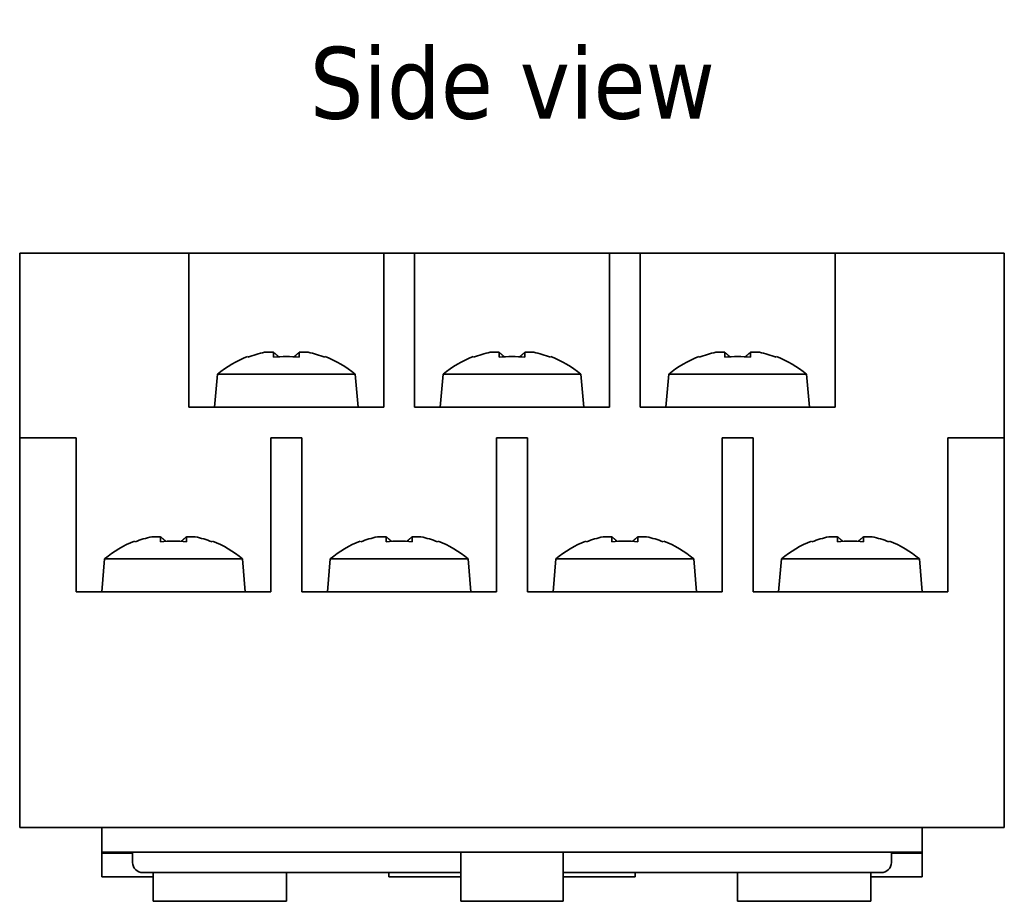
# Model space of a CAD drawing. Header units: millimetres. Extents: x 31 to 174, y 84 to 189.
# Tile 6 of 6: x 126 to 174, y 84 to 127. Entities that reach past the tile are written whole.
import ezdxf

# ---------------------------------------------------------------- set-up
doc = ezdxf.new("R2010")
doc.units = ezdxf.units.MM
doc.layers.add('Symbol (ISO)', color=7, linetype='Continuous', lineweight=25)
doc.layers.add('Visible (ISO)', color=7, linetype='Continuous', lineweight=35)
doc.styles.add('Label Text (ISO)', font='TAHOMA.TTF')

msp = doc.modelspace()

# ---------------------------------------------------------------- linework, layer by layer
at = {"layer": 'Visible (ISO)'}
for p, q in [((125.873, 115.169), (125.873, 113.169)), ((134.123, 115.169), (125.873, 115.169)), ((134.123, 115.169), (143.623, 115.169)), ((134.123, 113.169), (134.123, 115.169)), ((145.123, 115.169), (143.623, 115.169)), ((143.623, 115.169), (143.623, 113.169)), ((145.123, 115.169), (154.623, 115.169)), ((145.123, 113.169), (145.123, 115.169)), ((156.123, 115.169), (154.623, 115.169)), ((154.623, 115.169), (154.623, 113.169)), ((156.123, 115.169), (165.623, 115.169)), ((156.123, 113.169), (156.123, 115.169)), ((173.873, 115.169), (165.623, 115.169)), ((165.623, 115.169), (165.623, 113.169)), ((173.873, 113.169), (173.873, 115.169)), ((125.873, 106.169), (125.873, 113.169)), ((134.123, 107.669), (134.123, 113.169)), ((143.623, 113.169), (143.623, 107.669)), ((145.123, 107.669), (145.123, 113.169)), ((154.623, 113.169), (154.623, 107.669)), ((156.123, 107.669), (156.123, 113.169)), ((165.623, 113.169), (165.623, 107.669)), ((173.873, 106.169), (173.873, 113.169)), ((136.997, 110.101), (136.978, 110.134)), ((138.245, 110.101), (138.245, 110.342)), ((139.502, 110.342), (139.502, 110.101)), ((140.768, 110.134), (140.749, 110.101)), ((147.997, 110.101), (147.978, 110.134)), ((149.245, 110.101), (149.245, 110.342)), ((150.502, 110.342), (150.502, 110.101)), ((151.768, 110.134), (151.749, 110.101)), ((158.997, 110.101), (158.978, 110.134)), ((160.245, 110.101), (160.245, 110.342)), ((161.502, 110.342), (161.502, 110.101)), ((162.768, 110.134), (162.749, 110.101)), ((135.513, 109.269), (135.373, 107.669)), ((135.513, 109.269), (142.233, 109.269)), ((142.233, 109.269), (142.373, 107.669)), ((146.513, 109.269), (146.373, 107.669)), ((146.513, 109.269), (153.233, 109.269)), ((153.233, 109.269), (153.373, 107.669)), ((157.513, 109.269), (157.373, 107.669)), ((157.513, 109.269), (164.233, 109.269)), ((164.233, 109.269), (164.373, 107.669)), ((143.623, 107.669), (134.123, 107.669)), ((154.623, 107.669), (145.123, 107.669)), ((165.623, 107.669), (156.123, 107.669)), ((125.873, 106.169), (125.873, 104.169)), ((128.623, 106.169), (125.873, 106.169)), ((128.623, 104.169), (128.623, 106.169)), ((138.123, 106.169), (138.123, 104.169)), ((139.623, 106.169), (138.123, 106.169)), ((139.623, 104.169), (139.623, 106.169)), ((149.123, 106.169), (149.123, 104.169)), ((150.623, 106.169), (149.123, 106.169)), ((150.623, 104.169), (150.623, 106.169)), ((160.123, 106.169), (160.123, 104.169)), ((161.623, 106.169), (160.123, 106.169)), ((161.623, 104.169), (161.623, 106.169)), ((173.873, 106.169), (171.123, 106.169)), ((171.123, 106.169), (171.123, 104.169)), ((173.873, 104.169), (173.873, 106.169)), ((125.873, 87.169), (125.873, 104.169)), ((128.623, 98.669), (128.623, 104.169)), ((138.123, 104.169), (138.123, 98.669)), ((139.623, 98.669), (139.623, 104.169)), ((149.123, 104.169), (149.123, 98.669)), ((150.623, 98.669), (150.623, 104.169)), ((160.123, 104.169), (160.123, 98.669)), ((161.623, 98.669), (161.623, 104.169)), ((171.123, 104.169), (171.123, 98.669)), ((173.873, 87.169), (173.873, 104.169)), ((132.745, 101.101), (132.745, 101.342)), ((134.002, 101.342), (134.002, 101.101)), ((143.745, 101.101), (143.745, 101.342)), ((145.002, 101.342), (145.002, 101.101)), ((154.745, 101.101), (154.745, 101.342)), ((156.002, 101.342), (156.002, 101.101)), ((165.745, 101.101), (165.745, 101.342)), ((167.002, 101.342), (167.002, 101.101)), ((131.497, 101.101), (131.478, 101.134)), ((135.268, 101.134), (135.249, 101.101)), ((142.497, 101.101), (142.478, 101.134)), ((146.268, 101.134), (146.249, 101.101)), ((153.497, 101.101), (153.478, 101.134)), ((157.268, 101.134), (157.249, 101.101)), ((164.497, 101.101), (164.478, 101.134)), ((168.268, 101.134), (168.249, 101.101)), ((130.013, 100.269), (129.873, 98.669)), ((130.013, 100.269), (136.733, 100.269)), ((136.733, 100.269), (136.873, 98.669)), ((141.013, 100.269), (140.873, 98.669)), ((141.013, 100.269), (147.733, 100.269)), ((147.733, 100.269), (147.873, 98.669)), ((152.013, 100.269), (151.873, 98.669)), ((152.013, 100.269), (158.733, 100.269)), ((158.733, 100.269), (158.873, 98.669)), ((163.013, 100.269), (162.873, 98.669)), ((163.013, 100.269), (169.733, 100.269)), ((169.733, 100.269), (169.873, 98.669)), ((138.123, 98.669), (128.623, 98.669)), ((149.123, 98.669), (139.623, 98.669)), ((160.123, 98.669), (150.623, 98.669)), ((171.123, 98.669), (161.623, 98.669)), ((173.873, 87.169), (125.873, 87.169)), ((129.873, 87.169), (129.873, 85.969)), ((169.873, 85.969), (169.873, 87.169)), ((169.873, 85.969), (129.873, 85.969)), ((129.873, 85.969), (129.873, 85.918)), ((131.374, 85.969), (131.374, 85.469)), ((147.373, 85.969), (147.373, 84.769)), ((152.373, 84.769), (152.373, 85.969)), ((168.372, 85.469), (168.372, 85.969)), ((169.873, 85.918), (169.873, 85.969)), ((131.374, 85.918), (129.873, 85.918)), ((129.873, 85.918), (129.873, 84.769)), ((169.873, 85.918), (168.372, 85.918)), ((169.873, 84.769), (169.873, 85.918)), ((131.874, 84.969), (147.373, 84.969)), ((132.373, 84.969), (132.373, 84.769)), ((138.873, 84.769), (138.873, 84.969)), ((143.873, 84.969), (143.873, 84.769)), ((152.373, 84.969), (167.872, 84.969)), ((155.873, 84.769), (155.873, 84.969)), ((160.873, 84.969), (160.873, 84.769)), ((167.373, 84.769), (167.373, 84.969)), ((132.373, 84.769), (129.873, 84.769)), ((132.373, 83.569), (132.373, 84.769)), ((138.873, 84.769), (138.873, 83.569)), ((147.373, 84.769), (143.873, 84.769)), ((147.373, 83.569), (147.373, 84.769)), ((152.373, 84.769), (152.373, 83.569)), ((155.873, 84.769), (152.373, 84.769)), ((160.873, 83.569), (160.873, 84.769)), ((167.373, 84.769), (167.373, 83.569)), ((169.873, 84.769), (167.373, 84.769)), ((138.873, 83.569), (132.373, 83.569)), ((152.373, 83.569), (147.373, 83.569)), ((167.373, 83.569), (160.873, 83.569))]:
    msp.add_line(p, q, dxfattribs=at)
at = {"layer": 'Visible (ISO)', "flags": 128}
for points in [[(138.245, 110.342), (138.255, 110.333), (138.266, 110.324), (138.277, 110.315), (138.288, 110.306), (138.299, 110.297), (138.309, 110.287), (138.32, 110.278), (138.331, 110.269), (138.342, 110.26), (138.353, 110.251), (138.363, 110.242), (138.374, 110.233), (138.385, 110.223), (138.396, 110.214), (138.407, 110.205), (138.417, 110.196), (138.428, 110.187), (138.439, 110.178), (138.45, 110.168), (138.461, 110.159), (138.472, 110.15), (138.482, 110.141), (138.493, 110.132), (138.504, 110.123)], [(139.502, 110.342), (139.491, 110.333), (139.48, 110.324), (139.469, 110.315), (139.458, 110.306), (139.448, 110.297), (139.437, 110.287), (139.426, 110.278), (139.415, 110.269), (139.404, 110.26), (139.394, 110.251), (139.383, 110.242), (139.372, 110.233), (139.361, 110.223), (139.35, 110.214), (139.34, 110.205), (139.329, 110.196), (139.318, 110.187), (139.307, 110.178), (139.296, 110.168), (139.286, 110.159), (139.275, 110.15), (139.264, 110.141), (139.253, 110.132), (139.242, 110.123)], [(149.245, 110.342), (149.255, 110.333), (149.266, 110.324), (149.277, 110.315), (149.288, 110.306), (149.299, 110.297), (149.309, 110.287), (149.32, 110.278), (149.331, 110.269), (149.342, 110.26), (149.353, 110.251), (149.363, 110.242), (149.374, 110.233), (149.385, 110.223), (149.396, 110.214), (149.407, 110.205), (149.417, 110.196), (149.428, 110.187), (149.439, 110.178), (149.45, 110.168), (149.461, 110.159), (149.472, 110.15), (149.482, 110.141), (149.493, 110.132), (149.504, 110.123)], [(150.502, 110.342), (150.491, 110.333), (150.48, 110.324), (150.469, 110.315), (150.458, 110.306), (150.448, 110.297), (150.437, 110.287), (150.426, 110.278), (150.415, 110.269), (150.404, 110.26), (150.394, 110.251), (150.383, 110.242), (150.372, 110.233), (150.361, 110.223), (150.35, 110.214), (150.34, 110.205), (150.329, 110.196), (150.318, 110.187), (150.307, 110.178), (150.296, 110.168), (150.286, 110.159), (150.275, 110.15), (150.264, 110.141), (150.253, 110.132), (150.242, 110.123)], [(160.245, 110.342), (160.255, 110.333), (160.266, 110.324), (160.277, 110.315), (160.288, 110.306), (160.299, 110.297), (160.309, 110.287), (160.32, 110.278), (160.331, 110.269), (160.342, 110.26), (160.353, 110.251), (160.363, 110.242), (160.374, 110.233), (160.385, 110.223), (160.396, 110.214), (160.407, 110.205), (160.417, 110.196), (160.428, 110.187), (160.439, 110.178), (160.45, 110.168), (160.461, 110.159), (160.472, 110.15), (160.482, 110.141), (160.493, 110.132), (160.504, 110.123)], [(161.502, 110.342), (161.491, 110.333), (161.48, 110.324), (161.469, 110.315), (161.458, 110.306), (161.448, 110.297), (161.437, 110.287), (161.426, 110.278), (161.415, 110.269), (161.404, 110.26), (161.394, 110.251), (161.383, 110.242), (161.372, 110.233), (161.361, 110.223), (161.35, 110.214), (161.34, 110.205), (161.329, 110.196), (161.318, 110.187), (161.307, 110.178), (161.296, 110.168), (161.286, 110.159), (161.275, 110.15), (161.264, 110.141), (161.253, 110.132), (161.242, 110.123)], [(132.745, 101.342), (132.755, 101.333), (132.766, 101.324), (132.777, 101.315), (132.788, 101.306), (132.799, 101.297), (132.809, 101.287), (132.82, 101.278), (132.831, 101.269), (132.842, 101.26), (132.853, 101.251), (132.863, 101.242), (132.874, 101.233), (132.885, 101.223), (132.896, 101.214), (132.907, 101.205), (132.917, 101.196), (132.928, 101.187), (132.939, 101.178), (132.95, 101.168), (132.961, 101.159), (132.972, 101.15), (132.982, 101.141), (132.993, 101.132), (133.004, 101.123)], [(134.002, 101.342), (133.991, 101.333), (133.98, 101.324), (133.969, 101.315), (133.958, 101.306), (133.948, 101.297), (133.937, 101.287), (133.926, 101.278), (133.915, 101.269), (133.904, 101.26), (133.894, 101.251), (133.883, 101.242), (133.872, 101.233), (133.861, 101.223), (133.85, 101.214), (133.84, 101.205), (133.829, 101.196), (133.818, 101.187), (133.807, 101.178), (133.796, 101.168), (133.786, 101.159), (133.775, 101.15), (133.764, 101.141), (133.753, 101.132), (133.742, 101.123)], [(143.745, 101.342), (143.755, 101.333), (143.766, 101.324), (143.777, 101.315), (143.788, 101.306), (143.799, 101.297), (143.809, 101.287), (143.82, 101.278), (143.831, 101.269), (143.842, 101.26), (143.853, 101.251), (143.863, 101.242), (143.874, 101.233), (143.885, 101.223), (143.896, 101.214), (143.907, 101.205), (143.917, 101.196), (143.928, 101.187), (143.939, 101.178), (143.95, 101.168), (143.961, 101.159), (143.972, 101.15), (143.982, 101.141), (143.993, 101.132), (144.004, 101.123)], [(145.002, 101.342), (144.991, 101.333), (144.98, 101.324), (144.969, 101.315), (144.958, 101.306), (144.948, 101.297), (144.937, 101.287), (144.926, 101.278), (144.915, 101.269), (144.904, 101.26), (144.894, 101.251), (144.883, 101.242), (144.872, 101.233), (144.861, 101.223), (144.85, 101.214), (144.84, 101.205), (144.829, 101.196), (144.818, 101.187), (144.807, 101.178), (144.796, 101.168), (144.786, 101.159), (144.775, 101.15), (144.764, 101.141), (144.753, 101.132), (144.742, 101.123)], [(154.745, 101.342), (154.755, 101.333), (154.766, 101.324), (154.777, 101.315), (154.788, 101.306), (154.799, 101.297), (154.809, 101.287), (154.82, 101.278), (154.831, 101.269), (154.842, 101.26), (154.853, 101.251), (154.863, 101.242), (154.874, 101.233), (154.885, 101.223), (154.896, 101.214), (154.907, 101.205), (154.917, 101.196), (154.928, 101.187), (154.939, 101.178), (154.95, 101.168), (154.961, 101.159), (154.972, 101.15), (154.982, 101.141), (154.993, 101.132), (155.004, 101.123)], [(156.002, 101.342), (155.991, 101.333), (155.98, 101.324), (155.969, 101.315), (155.958, 101.306), (155.948, 101.297), (155.937, 101.287), (155.926, 101.278), (155.915, 101.269), (155.904, 101.26), (155.894, 101.251), (155.883, 101.242), (155.872, 101.233), (155.861, 101.223), (155.85, 101.214), (155.84, 101.205), (155.829, 101.196), (155.818, 101.187), (155.807, 101.178), (155.796, 101.168), (155.786, 101.159), (155.775, 101.15), (155.764, 101.141), (155.753, 101.132), (155.742, 101.123)], [(165.745, 101.342), (165.755, 101.333), (165.766, 101.324), (165.777, 101.315), (165.788, 101.306), (165.799, 101.297), (165.809, 101.287), (165.82, 101.278), (165.831, 101.269), (165.842, 101.26), (165.853, 101.251), (165.863, 101.242), (165.874, 101.233), (165.885, 101.223), (165.896, 101.214), (165.907, 101.205), (165.917, 101.196), (165.928, 101.187), (165.939, 101.178), (165.95, 101.168), (165.961, 101.159), (165.972, 101.15), (165.982, 101.141), (165.993, 101.132), (166.004, 101.123)], [(167.002, 101.342), (166.991, 101.333), (166.98, 101.324), (166.969, 101.315), (166.958, 101.306), (166.948, 101.297), (166.937, 101.287), (166.926, 101.278), (166.915, 101.269), (166.904, 101.26), (166.894, 101.251), (166.883, 101.242), (166.872, 101.233), (166.861, 101.223), (166.85, 101.214), (166.84, 101.205), (166.829, 101.196), (166.818, 101.187), (166.807, 101.178), (166.796, 101.168), (166.786, 101.159), (166.775, 101.15), (166.764, 101.141), (166.753, 101.132), (166.742, 101.123)]]:
    msp.add_lwpolyline(points, dxfattribs=at)
at = {"layer": 'Visible (ISO)'}
for centre, radius, start, end in [((138.873, 105.252), 5.237, 111.2165, 129.9112), ((138.873, 105.252), 5.199, 101.7522, 111.1522), ((138.873, 105.252), 5.199, 68.8478, 78.2478), ((138.873, 105.252), 5.237, 50.0888, 68.7835), ((149.873, 105.252), 5.237, 111.2165, 129.9112), ((149.873, 105.252), 5.199, 101.7522, 111.1522), ((149.873, 105.252), 5.199, 68.8478, 78.2478), ((149.873, 105.252), 5.237, 50.0888, 68.7835), ((160.873, 105.252), 5.237, 111.2165, 129.9112), ((160.873, 105.252), 5.199, 101.7522, 111.1522), ((160.873, 105.252), 5.199, 68.8478, 78.2478), ((160.873, 105.252), 5.237, 50.0888, 68.7835), ((133.373, 96.252), 5.199, 101.7522, 111.1522), ((133.373, 96.252), 5.199, 68.8478, 78.2478), ((144.373, 96.252), 5.199, 101.7522, 111.1522), ((144.373, 96.252), 5.199, 68.8478, 78.2478), ((155.373, 96.252), 5.199, 101.7522, 111.1522), ((155.373, 96.252), 5.199, 68.8478, 78.2478), ((166.373, 96.252), 5.199, 101.7522, 111.1522), ((166.373, 96.252), 5.199, 68.8478, 78.2478), ((133.373, 96.252), 5.237, 111.2165, 129.9112), ((133.373, 96.252), 5.237, 50.0888, 68.7835), ((144.373, 96.252), 5.237, 111.2165, 129.9112), ((144.373, 96.252), 5.237, 50.0888, 68.7835), ((155.373, 96.252), 5.237, 111.2165, 129.9112), ((155.373, 96.252), 5.237, 50.0888, 68.7835), ((166.373, 96.252), 5.237, 111.2165, 129.9112), ((166.373, 96.252), 5.237, 50.0888, 68.7835), ((131.874, 85.469), 0.5, 180, 270), ((167.872, 85.469), 0.5, 270, 0)]:
    msp.add_arc(centre, radius, start, end, dxfattribs=at)
for centre, major_axis, ratio, start_param, end_param in [((138.029, 105.252), (0, 5.099), 0.707107, 6.223457, 6.342914), ((138.873, 105.651), (5.176, 0), 0.866186, 1.449069, 1.692523), ((139.717, 105.252), (0, 5.099), 0.707107, 6.223457, 6.342914), ((149.029, 105.252), (0, 5.099), 0.707107, 6.223457, 6.342914), ((149.873, 105.651), (5.176, 0), 0.866186, 1.449069, 1.692523), ((150.717, 105.252), (0, 5.099), 0.707107, 6.223457, 6.342914), ((160.029, 105.252), (0, 5.099), 0.707107, 6.223457, 6.342914), ((160.873, 105.651), (5.176, 0), 0.866186, 1.449069, 1.692523), ((161.717, 105.252), (0, 5.099), 0.707107, 6.223457, 6.342914), ((132.529, 96.252), (0, 5.099), 0.707107, 6.223457, 6.342914), ((134.217, 96.252), (0, 5.099), 0.707107, 6.223457, 6.342914), ((143.529, 96.252), (0, 5.099), 0.707107, 6.223457, 6.342914), ((145.217, 96.252), (0, 5.099), 0.707107, 6.223457, 6.342914), ((154.529, 96.252), (0, 5.099), 0.707107, 6.223457, 6.342914), ((156.217, 96.252), (0, 5.099), 0.707107, 6.223457, 6.342914), ((165.529, 96.252), (0, 5.099), 0.707107, 6.223457, 6.342914), ((167.217, 96.252), (0, 5.099), 0.707107, 6.223457, 6.342914), ((133.373, 96.651), (5.176, 0), 0.866186, 1.449069, 1.692523), ((144.373, 96.651), (5.176, 0), 0.866186, 1.449069, 1.692523), ((155.373, 96.651), (5.176, 0), 0.866186, 1.449069, 1.692523), ((166.373, 96.651), (5.176, 0), 0.866186, 1.449069, 1.692523)]:
    msp.add_ellipse(centre, major_axis=major_axis, ratio=ratio, start_param=start_param, end_param=end_param, dxfattribs=at)

# ---------------------------------------------------------------- texts
at = {"layer": 'Symbol (ISO)', "insert": (140.013, 121.669), "char_height": 3.5, "attachment_point": 7, "style": 'Label Text (ISO)'}
msp.add_mtext('Side view', dxfattribs=at)

doc.saveas('drawing.dxf')
